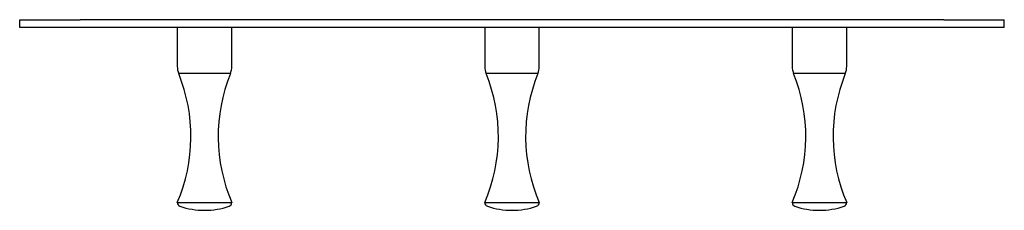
# Model space of a CAD drawing. Header units: millimetres. Extents: x 4006.592 to 4006.845, y 1823.275 to 1823.324.
import ezdxf

# ---------------------------------------------------------------- set-up
doc = ezdxf.new("R2010")
doc.units = ezdxf.units.MM
doc.layers.add('SANINDUSA', color=3, linetype='Continuous')

msp = doc.modelspace()

# ---------------------------------------------------------------- linework, layer by layer
at = {"layer": 'SANINDUSA'}
for p, q in [((4006.592497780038, 1823.321839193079), (4006.592497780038, 1823.323839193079)), ((4006.592497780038, 1823.323839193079), (4006.607997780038, 1823.323839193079)), ((4006.829997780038, 1823.323839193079), (4006.607997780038, 1823.323839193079)), ((4006.829997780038, 1823.323839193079), (4006.845497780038, 1823.323839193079)), ((4006.845497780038, 1823.321839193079), (4006.845497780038, 1823.323839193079)), ((4006.607997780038, 1823.321839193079), (4006.592497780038, 1823.321839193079)), ((4006.829997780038, 1823.321839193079), (4006.607997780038, 1823.321839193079)), ((4006.632997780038, 1823.321839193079), (4006.632997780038, 1823.311839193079)), ((4006.646997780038, 1823.311839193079), (4006.646997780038, 1823.321839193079)), ((4006.711997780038, 1823.321839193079), (4006.711997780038, 1823.311839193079)), ((4006.725997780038, 1823.311839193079), (4006.725997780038, 1823.321839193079)), ((4006.790997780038, 1823.321839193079), (4006.790997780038, 1823.311839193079)), ((4006.804997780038, 1823.311839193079), (4006.804997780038, 1823.321839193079)), ((4006.845497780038, 1823.321839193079), (4006.829997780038, 1823.321839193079)), ((4006.64663346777, 1823.309965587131), (4006.633362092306, 1823.309965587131)), ((4006.72563346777, 1823.309965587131), (4006.712362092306, 1823.309965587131)), ((4006.80463346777, 1823.309965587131), (4006.791362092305, 1823.309965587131)), ((4006.632997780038, 1823.276839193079), (4006.646997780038, 1823.276839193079)), ((4006.711997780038, 1823.276839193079), (4006.725997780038, 1823.276839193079)), ((4006.790997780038, 1823.276839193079), (4006.804997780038, 1823.276839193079))]:
    msp.add_line(p, q, dxfattribs=at)
for centre, radius, start, end in [((4006.637997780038, 1823.311839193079), 0.005000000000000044, 180, 202.00708170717), ((4006.641997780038, 1823.311839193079), 0.005000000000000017, 337.99291829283, 0), ((4006.716997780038, 1823.311839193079), 0.004999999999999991, 180, 202.00708170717), ((4006.720997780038, 1823.311839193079), 0.005000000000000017, 337.99291829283, 0), ((4006.795997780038, 1823.311839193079), 0.005, 180, 202.00708170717), ((4006.799997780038, 1823.311839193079), 0.005000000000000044, 337.99291829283, 0), ((4006.593462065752, 1823.293839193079), 0.04303571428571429, 336.732731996, 22.00708170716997), ((4006.686533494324, 1823.293839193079), 0.04303571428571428, 157.99291829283, 203.267268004), ((4006.672462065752, 1823.293839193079), 0.0430357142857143, 336.732731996, 22.00708170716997), ((4006.765533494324, 1823.293839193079), 0.04303571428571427, 157.99291829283, 203.267268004), ((4006.751462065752, 1823.293839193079), 0.04303571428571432, 336.732731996, 22.00708170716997), ((4006.844533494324, 1823.293839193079), 0.04303571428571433, 157.99291829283, 203.267268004), ((4006.633997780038, 1823.276839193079), 0.001000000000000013, 180, 251.0753555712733), ((4006.639997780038, 1823.294339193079), 0.01949999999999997, 251.0753555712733, 270), ((4006.639997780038, 1823.294339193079), 0.01949999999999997, 270, 288.9246444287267), ((4006.645997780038, 1823.276839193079), 0.001000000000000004, 288.9246444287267, 0), ((4006.712997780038, 1823.276839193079), 0.001, 180, 251.0753555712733), ((4006.718997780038, 1823.294339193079), 0.01949999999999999, 251.0753555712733, 270), ((4006.718997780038, 1823.294339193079), 0.01949999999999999, 270, 288.9246444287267), ((4006.724997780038, 1823.276839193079), 0.001000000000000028, 288.9246444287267, 0), ((4006.791997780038, 1823.276839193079), 0.001000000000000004, 180, 251.0753555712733), ((4006.797997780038, 1823.294339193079), 0.01949999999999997, 251.0753555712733, 270), ((4006.797997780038, 1823.294339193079), 0.01949999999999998, 270, 288.9246444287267), ((4006.803997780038, 1823.276839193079), 0.001000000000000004, 288.9246444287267, 0)]:
    msp.add_arc(centre, radius, start, end, dxfattribs=at)

doc.saveas('drawing.dxf')
